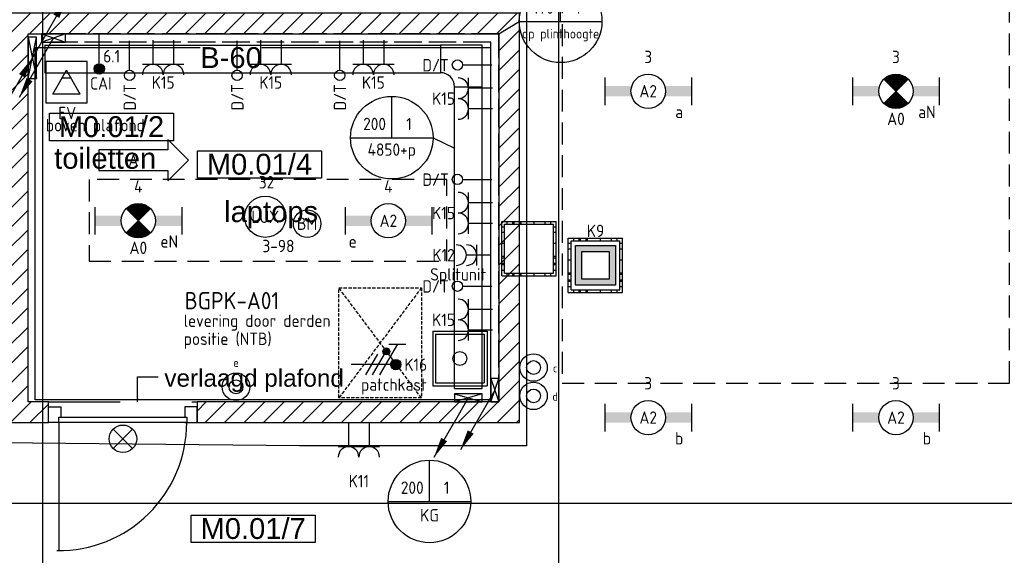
# Model space of a CAD drawing. Header units: millimetres. Extents: x -38031 to 110605, y -22066 to 88711.
# Tile 17 of 150: x 16692 to 23846, y 14671 to 18563. Entities that reach past the tile are written whole.
import ezdxf
from ezdxf.enums import TextEntityAlignment as Align

# ---------------------------------------------------------------- set-up
doc = ezdxf.new("R2010")
doc.units = ezdxf.units.MM
doc.header["$LTSCALE"] = 50
doc.set_wipeout_variables(frame=1)
for name, pattern in [('E_GOOT3', [5, 4, -1]), ('HIDDEN2', [4.7625, 3.175, -1.5875]), ('STYLE_01', [0.41664, 0.20828, -0.20836]), ('STYLE_02', [0.694425, 0.48607, -0.208355]), ('STYLE_06', [1.04164, 0.625, -0.20828, 0.06943, -0.13893])]:
    doc.linetypes.add(name, pattern=pattern)
for name, color, linetype in [('AB$1A---_ATTRIB035', 8, 'Continuous'), ('AL$1A---_ALGEMEEN', 8, 'Continuous'), ('AM$1A---_ARCERING', 8, 'Continuous'), ('AT$1A---_TEKST100', 8, 'Continuous'), ('Bouwkundig', 8, 'Continuous'), ('Data', 4, 'Continuous'), ('EB6511--_ATTRIB', 2, 'Continuous'), ('EL6131--_KG', 3, 'Continuous'), ('EL6131--_LB', 3, 'Continuous'), ('EL6131--_WG', 3, 'Continuous'), ('EL6222--', 3, 'Continuous'), ('EL6311--', 3, 'Continuous'), ('EL6311--_meetgegevens LUX-waarden', 3, 'Continuous'), ('EL6311--nv', 3, 'Continuous'), ('EL6431--', 3, 'Continuous'), ('EL6441--', 3, 'Continuous'), ('EL6511--', 3, 'Continuous'), ('EM6131--', 1, 'Continuous'), ('LICHT_TEXT018', 1, 'Continuous'), ('NTB', 7, 'Continuous'), ('stramien', 1, 'Continuous'), ('versterkte strook', 7, 'Continuous'), ('Vloerdoos', 3, 'Continuous'), ('Vloerdoos (1e)', 51, 'Continuous'), ('Vloerdoos OUD', 51, 'Continuous')]:
    doc.layers.add(name, color=color, linetype=linetype)
doc.styles.add('Arial', font='ARIAL.TTF')
doc.styles.add('BURO-018', font='iso.shx', dxfattribs={"height": 90})
doc.styles.add('BURO-025', font='ISO.shx', dxfattribs={"height": 125})
doc.styles.add('NORATT', font='isocp.shx')
doc.styles.get("Standard").update_dxf_attribs({"font": 'iso.shx'})

# ---------------------------------------------------------------- blocks, each defined once
blk = doc.blocks.new('111410')
at = {"color": 0, "linetype": 'Continuous'}
for radius in [2, 1]:
    blk.add_circle((0, 3), radius, dxfattribs=at)
at = {"color": 0, "linetype": 'Continuous', "style": 'BURO-018'}
for tag, p in [('E_SLET1', (0, 7)), ('E_GROEP', (0, 0)), ('E_GKAST', (0, 0))]:
    blk.add_attdef(tag, text='', height=1.8, dxfattribs=at).set_placement(p, align=Align.MIDDLE)
at = {"color": 0, "linetype": 'Continuous', "style": 'BURO-018', "flags": 1}
for tag in ['E_MATCODE', 'E_SGROEP']:
    blk.add_attdef(tag, text='', height=1.8, dxfattribs=at).set_placement((0, 0), align=Align.MIDDLE)
blk = doc.blocks.new('E00024')
at = {"color": 0, "linetype": 'Continuous'}
for p, q in [((-1.41, 1.59), (1.41, 4.41)), ((-1.41, 4.41), (1.41, 1.59))]:
    blk.add_line(p, q, dxfattribs=at)
blk.add_circle((0, 3), 2, dxfattribs=at)
at = {"color": 0, "linetype": 'Continuous', "style": 'BURO-018'}
blk.add_attdef('E_TEXT1', text='', height=1.8, dxfattribs=at).set_placement((0, 7.5), align=Align.MIDDLE)
at = {"color": 0, "linetype": 'Continuous', "style": 'BURO-018', "flags": 1}
blk.add_attdef('E_MATCODE', (0, 0), '', height=1.8, dxfattribs=at)
blk = doc.blocks.new('DOORVOERDOOS')
at = {"layer": 'Vloerdoos'}
for p, q in [((-55, 395), (-55, 0)), ((-55, 395), (340, 395)), ((-35, 375), (320, 375)), ((-35, 375), (-35, 20)), ((320, 375), (320, 20)), ((340, 395), (340, 0)), ((-55, 0), (340, 0)), ((-35, 20), (320, 20))]:
    blk.add_line(p, q, dxfattribs=at)
blk.add_circle((142.5, 197.5), 50, dxfattribs=at)
blk = doc.blocks.new('VLOERDOOS')
at = {"layer": 'Vloerdoos'}
for p, q in [((0, 395), (395, 395)), ((0, 395), (0, 0)), ((20, 375), (20, 20)), ((20, 375), (375, 375)), ((40, 375), (40, 395)), ((80, 375), (80, 395)), ((90, 375), (90, 395)), ((130, 375), (130, 395)), ((140, 375), (140, 395)), ((235, 375), (235, 395)), ((315, 375), (315, 395)), ((355, 375), (355, 395)), ((375, 375), (375, 20)), ((395, 395), (395, 0)), ((0, 355), (20, 355)), ((0, 315), (20, 315)), ((0, 305), (20, 305)), ((375, 355), (395, 355)), ((375, 315), (395, 315)), ((375, 305), (395, 305)), ((0, 265), (20, 265)), ((0, 255), (20, 255)), ((375, 265), (395, 265)), ((375, 255), (395, 255)), ((0, 160), (20, 160)), ((375, 160), (395, 160)), ((0, 80), (20, 80)), ((375, 80), (395, 80)), ((0, 40), (20, 40)), ((0, 0), (395, 0)), ((20, 20), (375, 20)), ((40, 0), (40, 20)), ((80, 0), (80, 20)), ((90, 0), (90, 20)), ((130, 0), (130, 20)), ((140, 0), (140, 20)), ((235, 0), (235, 20)), ((315, 0), (315, 20)), ((355, 0), (355, 20)), ((375, 40), (395, 40))]:
    blk.add_line(p, q, dxfattribs=at)
blk = doc.blocks.new('E00112')
at = {"color": 0, "linetype": 'Continuous'}
for p, q in [((0, 1), (-1, 1)), ((-1, 1), (-1, 0)), ((-1, 0), (0, 1)), ((-1, 1), (0, 0)), ((0, 0), (0, 1)), ((-1, 0), (0, 0))]:
    blk.add_line(p, q, dxfattribs=at)
blk = doc.blocks.new('E00098')
at = {"color": 0, "linetype": 'Continuous'}
blk.add_line((0, 0), (-5, -8.66), dxfattribs=at)
blk.add_lwpolyline([(-5, -8.66, 0, 1, 0), (-3.5, -6.06, 1, 1, 0)], format="xyseb", dxfattribs=at)
blk = doc.blocks.new('E00107')
at = {"color": 0, "linetype": 'Continuous'}
blk.add_line((-5, -8.66), (5, 8.66), dxfattribs=at)
for points in [[(5, 8.66, 0, 1, 0), (3.5, 6.06, 1, 1, 0)], [(0, 0, 0, 1, 0), (-1.5, -2.6, 1, 1, 0)]]:
    blk.add_lwpolyline(points, format="xyseb", dxfattribs=at)
blk = doc.blocks.new('E00126')
at = {"color": 0, "linetype": 'Continuous'}
for p, q in [((-3, 4.5), (3, 4.5)), ((-1.5, 1), (-1.5, 4.5)), ((1.5, 1), (1.5, 4.5))]:
    blk.add_line(p, q, dxfattribs=at)
for centre in [(-1.5, 6), (1.5, 6)]:
    blk.add_arc(centre, 1.5, 180, 0, dxfattribs=at)
at = {"color": 0, "linetype": 'Continuous', "style": 'BURO-018'}
for tag, p in [('E_GKAST', (0, 11.5)), ('E_GROEP', (0, 8.5)), ('E_SGROEP', (4.5, 8.5))]:
    blk.add_attdef(tag, text='', height=1.8, dxfattribs=at).set_placement(p, align=Align.MIDDLE)
at = {"color": 0, "linetype": 'Continuous', "style": 'BURO-018', "flags": 1}
for tag, p in [('E_VERMCODE', (13, 8.5)), ('E_MATCODE', (0, 0))]:
    blk.add_attdef(tag, text='', height=1.8, dxfattribs=at).set_placement(p, align=Align.MIDDLE)
blk = doc.blocks.new('1115B6630')
at = {"color": 0}
for p, q in [((-6.3, 2), (-6.3, -2)), ((6.3, 2), (6.3, -2))]:
    blk.add_line(p, q, dxfattribs=at)
at = {"color": 0, "linetype": 'Continuous'}
blk.add_circle((0, 0), 2.5, dxfattribs=at)
at = {"color": 0}
for points in [[(-2.5, 0.75), (-6.3, 0.75), (-2.5, -0.75), (-6.3, -0.75)], [(2.5, 0.75), (6.3, 0.75), (2.5, -0.75), (6.3, -0.75)]]:
    blk.add_solid(points, dxfattribs=at)
at = {"color": 0, "linetype": 'Continuous', "style": 'BURO-018'}
for tag, p in [('E_GKAST', (0, 8)), ('E_GROEP', (0, 5)), ('E_SGROEP', (4.5, 5)), ('E_ARMCODE', (0, 0)), ('E_SLET', (4.5, -3))]:
    blk.add_attdef(tag, text='', height=1.8, dxfattribs=at).set_placement(p, align=Align.MIDDLE)
blk = doc.blocks.new('E00018')
at = {"color": 0, "linetype": 'Continuous'}
for p, q in [((-1.77, -1.77), (1.77, 1.77)), ((1.77, -1.77), (-1.77, 1.77))]:
    blk.add_line(p, q, dxfattribs=at)
at = {"color": 0, "linetype": 'Continuous', "const_width": 2.5}
for points in [[(-0.88, 0.88, -0.198912), (0, 1.25, -0.198912), (0.88, 0.88, -1)], [(-0.88, -0.88, 0.198912), (0, -1.25, 0.198912), (0.88, -0.88, 1)]]:
    blk.add_lwpolyline(points, format="xyb", dxfattribs=at)
blk = doc.blocks.new('1115B6630-NO1')
at = {"color": 0}
for p, q in [((-6.3, 2), (-6.3, -2)), ((6.3, 2), (6.3, -2))]:
    blk.add_line(p, q, dxfattribs=at)
at = {"color": 0, "linetype": 'Continuous'}
blk.add_circle((0, 0), 2.5, dxfattribs=at)
at = {"color": 0}
for points in [[(-2.5, 0.75), (-6.3, 0.75), (-2.5, -0.75), (-6.3, -0.75)], [(2.5, 0.75), (6.3, 0.75), (2.5, -0.75), (6.3, -0.75)]]:
    blk.add_solid(points, dxfattribs=at)
at = {"color": 0, "zscale": 50}
blk.add_blockref('E00018', (0, 0), dxfattribs=at)
at = {"color": 0, "linetype": 'Continuous', "style": 'BURO-018'}
for tag, p in [('E_GKAST', (0, 8)), ('E_GROEP', (0, 5)), ('E_SGROEP', (4.5, 5)), ('E_ARMCODE', (0, 0)), ('E_SLET', (4.5, -3))]:
    blk.add_attdef(tag, text='', height=1.8, dxfattribs=at).set_placement(p, align=Align.MIDDLE)
blk = doc.blocks.new('E00103')
at = {"color": 0, "linetype": 'Continuous'}
for p, q in [((0, 6), (0, 12)), ((-6, 6), (6, 6))]:
    blk.add_line(p, q, dxfattribs=at)
blk.add_circle((0, 6), 6, dxfattribs=at)
at = {"color": 0, "linetype": 'Continuous', "style": 'BURO-018'}
for tag, p in [('E_TEXT1', (-2.5, 8)), ('E_TEXT3', (2.5, 8)), ('E_TEXT6', (0, 4))]:
    blk.add_attdef(tag, text='', height=1.8, dxfattribs=at).set_placement(p, align=Align.MIDDLE)
blk = doc.blocks.new('E00139')
at = {"color": 0, "linetype": 'Continuous'}
blk.add_line((0, 5.25), (0, 1), dxfattribs=at)
blk.add_circle((0, 6), 0.75, dxfattribs=at)
at = {"color": 7, "style": 'BURO-018'}
for tag, p in [('E_COMMENT1', (0, 12)), ('E_DCOM1', (0, 9))]:
    blk.add_attdef(tag, text='', height=1.8, dxfattribs=at).set_placement(p, align=Align.MIDDLE)
at = {"color": 0, "style": 'BURO-018'}
blk.add_attdef('E_TEXT1', text='', height=1.8, dxfattribs=at).set_placement((2.5, 6), align=Align.MIDDLE)
at = {"color": 0, "linetype": 'Continuous', "style": 'BURO-018', "flags": 1}
blk.add_attdef('E_MATCODE', text='', height=1.8, dxfattribs=at).set_placement((0, 0), align=Align.MIDDLE)
blk = doc.blocks.new('110802A')
at = {"color": 0, "linetype": 'Continuous'}
blk.add_line((0, 5.25), (0, 1), dxfattribs=at)
at = {"color": 0, "linetype": 'Continuous', "const_width": 0.75}
blk.add_lwpolyline([(-0.375, 6, 1), (0.375, 6, 1)], format="xyb", close=True, dxfattribs=at)
at = {"color": 0, "linetype": 'Continuous'}
blk.add_circle((0, 6), 0.75, dxfattribs=at)
at = {"color": 0, "linetype": 'Continuous', "style": 'BURO-018'}
for tag, p in [('E_TEXT2', (0, 9)), ('E_TEXT1', (3.5, 6))]:
    blk.add_attdef(tag, text='', height=1.8, dxfattribs=at).set_placement(p, align=Align.MIDDLE)
at = {"color": 0, "linetype": 'Continuous', "style": 'BURO-018', "flags": 1}
blk.add_attdef('E_MATCODE', text='', height=1.8, dxfattribs=at).set_placement((0, 0), align=Align.MIDDLE)
blk = doc.blocks.new('E00123')
at = {"color": 0, "linetype": 'Continuous'}
blk.add_circle((0, 0), 2, dxfattribs=at)
at = {"color": 0, "linetype": 'Continuous', "style": 'BURO-018'}
for tag, p in [('E_TEXT1', (0, 4.5)), ('E_TEXT2', (0, 0))]:
    blk.add_attdef(tag, text='', height=1.8, dxfattribs=at).set_placement(p, align=Align.MIDDLE)
at = {"color": 0, "linetype": 'Continuous', "style": 'BURO-018', "flags": 1}
blk.add_attdef('E_MATCODE', (0, 0), '', height=1.8, dxfattribs=at)
blk = doc.blocks.new('E00414')
at = {"color": 0, "linetype": 'Continuous'}
for p, q in [((-2.9, -2.9), (-2.9, 2.9)), ((-2.9, 2.9), (2.9, 2.9)), ((2.9, 2.9), (2.9, -2.9)), ((-2, 2), (2, 2)), ((-2, -2), (-2, 2)), ((2, 2), (2, -2)), ((2, -2), (-2, -2)), ((2.9, -2.9), (-2.9, -2.9))]:
    blk.add_line(p, q, dxfattribs=at)
at = {"color": 0}
for points in [[(-2.9, 2.9), (2.9, 2.9), (-2, 2), (2, 2)], [(-2, -2), (-2.9, -2.9), (-2, 2), (-2.9, 2.9)], [(2, 2), (2.9, 2.9), (2, -2), (2.9, -2.9)], [(2, -2), (2.9, -2.9), (-2, -2), (-2.9, -2.9)]]:
    blk.add_solid(points, dxfattribs=at)
at = {"color": 0, "linetype": 'Continuous', "style": 'BURO-018'}
for tag, p in [('E_GKAST', (0, 8)), ('E_GROEP', (0, 5)), ('E_SGROEP', (4.5, 5))]:
    blk.add_attdef(tag, text='', height=1.8, dxfattribs=at).set_placement(p, align=Align.MIDDLE)
at = {"color": 0, "linetype": 'Continuous', "style": 'BURO-018', "flags": 1}
for tag, p in [('E_VERMCODE', (13, 5)), ('E_MATCODE', (0, 0))]:
    blk.add_attdef(tag, text='', height=1.8, dxfattribs=at).set_placement(p, align=Align.MIDDLE)
blk = doc.blocks.new('E00078')
at = {"color": 0, "linetype": 'Continuous'}
for p, q in [((-3, 6.48), (-3, 8.98)), ((-3, 7.73), (1.5, 5.13)), ((0, 7.5), (0, 1)), ((1.5, 4.13), (-1.5, 5.87)), ((1.5, 3.13), (-1.5, 4.87))]:
    blk.add_line(p, q, dxfattribs=at)
at = {"color": 0, "const_width": 0.75}
blk.add_lwpolyline([(-0.38, 7.5, 1), (0.38, 7.5, 1)], format="xyb", close=True, dxfattribs=at)
at = {"color": 0, "linetype": 'Continuous', "const_width": 0.5}
blk.add_lwpolyline([(-2.18, 6.12, 1), (-1.68, 6.12, 1)], format="xyb", close=True, dxfattribs=at)
at = {"color": 0, "linetype": 'Continuous'}
for centre, radius in [((0, 7.5), 0.75), ((-1.93, 6.12), 0.5)]:
    blk.add_circle(centre, radius, dxfattribs=at)
at = {"color": 0, "linetype": 'Continuous', "style": 'BURO-018'}
for tag, p in [('E_GKAST', (0, 14)), ('E_GROEP', (0, 11)), ('E_SGROEP', (4.5, 11))]:
    blk.add_attdef(tag, text='', height=1.8, dxfattribs=at).set_placement(p, align=Align.MIDDLE)
at = {"color": 0, "linetype": 'Continuous', "style": 'BURO-018', "flags": 1}
for tag, p in [('E_VERMCODE', (13, 11)), ('E_MATCODE', (0, 0))]:
    blk.add_attdef(tag, text='', height=1.8, dxfattribs=at).set_placement(p, align=Align.MIDDLE)
blk = doc.blocks.new('E-GK-GTC-C83C')
at = {"color": 0, "linetype": 'Continuous'}
for p, q in [((-0.5, 100), (0.5, 100)), ((-0.5, -100), (0.5, -100))]:
    blk.add_line(p, q, dxfattribs=at)
blk = doc.blocks.new('E-GK-BS-1-C8676767')
at = {"color": 0, "linetype": 'Continuous'}
for p, q in [((100, 203), (-100, 203)), ((100, -100), (100, 203)), ((-203, 100), (-203, -100)), ((-203, -100), (100, -100))]:
    blk.add_line(p, q, dxfattribs=at)
blk.add_arc((-203, 203), 103, 270, 0, dxfattribs=at)
blk = doc.blocks.new('E-GK-END-C8')
at = {"color": 0, "linetype": 'Continuous'}
blk.add_line((0, 100), (0, -100), dxfattribs=at)
blk = doc.blocks.new('tekst 12 pts')
at = {"layer": 'AL$1A---_ALGEMEEN', "color": 0, "style": 'Arial'}
blk.add_attdef('naam_ruimte', text='', height=151.5, dxfattribs=at).set_placement((0, -41.1), align=Align.TOP_CENTER)
at = {"layer": 'AL$1A---_ALGEMEEN', "color": 0, "flags": 1}
for tag, p in [('oppervlakte', (-264.6, -1003)), ('stramiennummer', (-264.6, -1275.7))]:
    blk.add_attdef(tag, p, '', height=151.5, dxfattribs=at)
blk = doc.blocks.new('ruimtenummer')
at = {"layer": 'AL$1A---_ALGEMEEN', "color": 0, "flags": 1}
for tag, p in [('peil', (-450, -397.1)), ('onderdeel', (-450, -669.8))]:
    blk.add_attdef(tag, p, '', height=151.5, dxfattribs=at)
at = {"color": 0}
blk.add_wipeout([(-450, 100), (450, 100), (450, -100), (-450, -100)], dxfattribs=at).dxf.layer = 'AL$1A---_ALGEMEEN'
at = {"layer": 'AL$1A---_ALGEMEEN', "color": 0}
blk.add_lwpolyline([(-450, 100), (450, 100), (450, -100), (-450, -100)], close=True, dxfattribs=at)
at = {"layer": 'AL$1A---_ALGEMEEN', "color": 0, "style": 'Arial'}
blk.add_attdef('ruimtenummer', text='', height=151.5, dxfattribs=at).set_placement((0, 78), align=Align.TOP_CENTER)
blk = doc.blocks.new('32x_hout-mk 874-p')
at = {"color": 0}
for points in [[(0, -90), (0, 0), (-114, 0), (-114, -90)], [(-114, -990), (0, -990), (0, -1080), (-114, -1080)]]:
    blk.add_wipeout(points, dxfattribs=at).dxf.layer = 'AL$1A---_ALGEMEEN'
at = {"layer": 'AL$1A---_ALGEMEEN', "color": 0}
for points in [[(0, -90), (0, 0), (-114, 0), (-114, -90)], [(-114, -990), (0, -990), (0, -1080), (-114, -1080)]]:
    blk.add_lwpolyline(points, close=True, dxfattribs=at)
at = {"color": 0}
blk.add_wipeout([(-40, -75), (0, -75), (0, -1005), (-40, -1005)], dxfattribs=at).dxf.layer = 'AL$1A---_ALGEMEEN'
at = {"layer": 'AL$1A---_ALGEMEEN', "color": 0}
blk.add_line((0, -1005), (930, -1005), dxfattribs=at)
blk.add_lwpolyline([(-40, -75), (0, -75), (0, -1005), (-40, -1005)], close=True, dxfattribs=at)
blk.add_arc((0, -1005), 930, 359.20069, 90, dxfattribs=at)
blk = doc.blocks.new('txt 1_100 verlaagd plafond')
at = {"layer": 'AL$1A---_ALGEMEEN', "color": 0}
for p, q in [((-1830, 0), (-1830, 182.6)), ((-1830, 182.6), (-1680, 182.6))]:
    blk.add_line(p, q, dxfattribs=at)
blk.add_solid([(-1830, 0), (-1836.7, 25), (-1823.3, 25)], dxfattribs=at)
at = {"layer": 'AT$1A---_TEKST100', "insert": (-983.5, 235.8), "char_height": 126.27, "attachment_point": 2, "line_spacing_factor": 0.967741, "style": 'Arial'}
blk.add_mtext('{\\C256;\\lverlaagd plafond}', dxfattribs=at)
blk = doc.blocks.new('txt-brandw.60')
at = {"color": 0}
blk.add_wipeout([(-223.3, -118.5), (223.3, -118.5), (223.3, 124.9), (-223.3, 124.9)], dxfattribs=at).dxf.layer = 'AL$1A---_ALGEMEEN'
at = {"layer": 'AT$1A---_TEKST100', "insert": (0, -112.2), "char_height": 151.525, "attachment_point": 8, "line_spacing_factor": 0.967741, "style": 'Arial'}
blk.add_mtext('{\\C256;\\lB-60}', dxfattribs=at)
blk = doc.blocks.new('200254 W 210e 19-03-2008')
at = {"layer": 'AL$1A---_ALGEMEEN'}
blk.add_lwpolyline([(19354.03, 3076.89), (19468.24, 3076.89), (19468.24, 3088.89), (19582.45, 3088.89), (19582.45, 3100.89), (19582.45, 3465.23), (19427.55, 3465.23), (19427.55, 3388.87), (19442.23, 3388.87), (19442.23, 3325.25), (19427.55, 3325.25), (19409.25, 3325.25), (19302.45, 3326.35), (19302.45, 3298.45), (19354.03, 3298.45)], close=True, dxfattribs=at)
at = {"layer": 'stramien', "linetype": 'STYLE_06', "ltscale": 50}
blk.add_line((19446.95, 2737.41), (19446.95, 3963.01), dxfattribs=at)
blk.add_wipeout([(19366.83, 3388.15), (19366.83, 3385.15), (19366.83, 3331.65), (19366.83, 3328.65), (19372.77, 3328.65), (19372.77, 3331.65), (19369.83, 3331.65), (19369.83, 3385.15), (19438.23, 3385.15), (19438.23, 3331.65), (19394.37, 3331.65), (19394.37, 3328.65), (19441.23, 3328.65), (19441.23, 3388.15)]).dxf.layer = 'AL$1A---_ALGEMEEN'
at = {"layer": 'AM$1A---_ARCERING', "linetype": 'Continuous', "lineweight": 5}
h = blk.add_hatch(dxfattribs=at)
h.set_pattern_fill('KALKZANDSTEEN', color=256, style=0, pattern_type=2)
h.set_pattern_definition([(45, (0, 0), (1.41421356, -1.41421356), [])])
h.paths.add_polyline_path([(19366.83, 3388.15), (19366.83, 3385.15), (19366.83, 3331.65), (19366.83, 3328.65), (19372.77, 3328.65), (19372.77, 3331.65), (19369.83, 3331.65), (19369.83, 3385.15), (19438.23, 3385.15), (19438.23, 3331.65), (19394.37, 3331.65), (19394.37, 3328.65), (19441.23, 3328.65), (19441.23, 3388.15)])
at = {"layer": 'AL$1A---_ALGEMEEN', "linetype": 'STYLE_01'}
blk.add_line((19372.77, 3331.65), (19394.37, 3331.65), dxfattribs=at)
at = {"layer": 'AL$1A---_ALGEMEEN'}
blk.add_lwpolyline([(19366.83, 3388.15), (19366.83, 3385.15), (19366.83, 3331.65), (19366.83, 3328.65), (19372.77, 3328.65), (19372.77, 3331.65), (19369.83, 3331.65), (19369.83, 3385.15), (19438.23, 3385.15), (19438.23, 3331.65), (19394.37, 3331.65), (19394.37, 3328.65), (19441.23, 3328.65), (19441.23, 3388.15)], close=True, dxfattribs=at)
at = {"layer": 'stramien', "linetype": 'STYLE_06', "ltscale": 50}
blk.add_line((19371.95, 2703.35), (19371.95, 4240.03), dxfattribs=at)
at = {"layer": 'AL$1A---_ALGEMEEN'}
ref = blk.add_blockref('tekst 12 pts', (19381.02, 3369.39), dxfattribs=dict(at, xscale=0.02, yscale=0.02, zscale=0.02))
ref.add_attrib('naam_ruimte', 'toiletten', dxfattribs={"layer": 'AB$1A---_ATTRIB035', "height": 3.03, "style": 'Arial'}).set_placement((19381.02, 3368.57), align=Align.TOP_CENTER)
ref = blk.add_blockref('tekst 12 pts', (19405.13, 3361.64), dxfattribs=dict(at, xscale=-0.02, yscale=0.02, zscale=0.02))
ref.add_attrib('naam_ruimte', 'laptops', dxfattribs={"layer": 'AB$1A---_ATTRIB035', "height": 3.03, "style": 'Arial'}).set_placement((19405.13, 3360.82), align=Align.TOP_CENTER)
at = {"layer": 'AL$1A---_ALGEMEEN', "xscale": 0.02, "yscale": 0.02, "zscale": 0.02}
blk.add_blockref('txt 1_100 verlaagd plafond', (19422.33, 3331.67), dxfattribs=at)
at = {"layer": 'AL$1A---_ALGEMEEN'}
ref = blk.add_blockref('ruimtenummer', (19403.43, 3366.15), dxfattribs=dict(at, xscale=0.02, yscale=0.02, zscale=0.02))
ref.add_attrib('ruimtenummer', 'M0.01/4', dxfattribs={"layer": 'AB$1A---_ATTRIB035', "height": 3.03, "style": 'Arial'}).set_placement((19403.43, 3367.71), align=Align.TOP_CENTER)
at = {"layer": 'AL$1A---_ALGEMEEN', "xscale": 0.02, "yscale": 0.02, "zscale": 0.02, "rotation": 270}
blk.add_blockref('32x_hout-mk 874-p', (19394.37, 3328.65), dxfattribs=at)
at = {"layer": 'AL$1A---_ALGEMEEN'}
blk.add_lwpolyline([(19370.83, 3383.17), (19437.01, 3383.17), (19437.01, 3331.97), (19370.83, 3331.97)], close=True, dxfattribs=at)
ref = blk.add_blockref('ruimtenummer', (19402.52, 3313.21), dxfattribs=dict(at, xscale=0.02, yscale=0.02, zscale=0.02))
ref.add_attrib('ruimtenummer', 'M0.01/7', dxfattribs={"layer": 'AB$1A---_ATTRIB035', "height": 3.03, "style": 'Arial'}).set_placement((19402.52, 3314.77), align=Align.TOP_CENTER)
at = {"layer": 'AL$1A---_ALGEMEEN', "xscale": 0.02, "yscale": 0.02, "zscale": 0.02}
blk.add_blockref('txt-brandw.60', (19399.3, 3382.38), dxfattribs=at)
at = {"layer": 'AL$1A---_ALGEMEEN'}
ref = blk.add_blockref('ruimtenummer', (19381.93, 3371.61), dxfattribs=dict(at, xscale=0.02, yscale=0.02, zscale=0.02))
ref.add_attrib('ruimtenummer', 'M0.01/2', dxfattribs={"layer": 'AB$1A---_ATTRIB035', "height": 3.03, "style": 'Arial'}).set_placement((19381.93, 3373.17), align=Align.TOP_CENTER)
blk = doc.blocks.new('VLOERDOOS (1e)')
at = {"layer": 'Vloerdoos OUD'}
for p, q in [((0, 395), (395, 395)), ((0, 395), (0, 0)), ((20, 375), (20, 20)), ((20, 375), (375, 375)), ((40, 375), (40, 395)), ((80, 375), (80, 395)), ((90, 375), (90, 395)), ((130, 375), (130, 395)), ((140, 375), (140, 395)), ((235, 375), (235, 395)), ((315, 375), (315, 395)), ((355, 375), (355, 395)), ((375, 375), (375, 20)), ((395, 395), (395, 0)), ((0, 355), (20, 355)), ((0, 315), (20, 315)), ((0, 305), (20, 305)), ((375, 355), (395, 355)), ((375, 315), (395, 315)), ((375, 305), (395, 305)), ((0, 265), (20, 265)), ((0, 255), (20, 255)), ((375, 265), (395, 265)), ((375, 255), (395, 255)), ((0, 160), (20, 160)), ((375, 160), (395, 160)), ((0, 80), (20, 80)), ((375, 80), (395, 80)), ((0, 40), (20, 40)), ((0, 0), (395, 0)), ((20, 20), (375, 20)), ((40, 0), (40, 20)), ((80, 0), (80, 20)), ((90, 0), (90, 20)), ((130, 0), (130, 20)), ((140, 0), (140, 20)), ((235, 0), (235, 20)), ((315, 0), (315, 20)), ((355, 0), (355, 20)), ((375, 40), (395, 40))]:
    blk.add_line(p, q, dxfattribs=at)
blk = doc.blocks.new('E00488')
at = {"color": 0}
for p, q in [((3.04, 7), (-2.96, 7)), ((-2.96, 7), (-2.96, 1)), ((-1.7, 2), (-1.7, 6)), ((-1.7, 6), (1.77, 4)), ((3.04, 1), (3.04, 7)), ((0.61, 3.33), (0.61, 4.67)), ((-1.7, 2), (1.77, 4)), ((-2.96, 1), (3.04, 1))]:
    blk.add_line(p, q, dxfattribs=at)
at = {"color": 0, "linetype": 'Continuous', "style": 'BURO-018', "flags": 1}
blk.add_attdef('E_MATCODE', text='', height=1.8, dxfattribs=at).set_placement((0, 0), align=Align.MIDDLE)
blk = doc.blocks.new('WZMARK')
at = {"color": 0, "linetype": 'Continuous'}
for p, q in [((0, 0), (3, 3)), ((3, 1.5), (3, 3)), ((13, 1.5), (3, 1.5)), ((13, -1.5), (13, 1.5)), ((0, 0), (3, -3)), ((3, -1.5), (13, -1.5)), ((3, -3), (3, -1.5))]:
    blk.add_line(p, q, dxfattribs=at)
at = {"color": 0, "linetype": 'Continuous', "style": 'BURO-018'}
blk.add_attdef('WZCODE', text='', height=1.8, dxfattribs=at).set_placement((8, 0), align=Align.MIDDLE)
blk = doc.blocks.new('080101-lux')
at = {"color": 0, "linetype": 'Continuous'}
blk.add_circle((0, 0), 3, dxfattribs=at)
at = {"color": 0, "linetype": 'Continuous', "style": 'BURO-018', "flags": 1}
for tag, p in [('E_ID', (0, 0)), ('E_NUMMER', (0, -5))]:
    blk.add_attdef(tag, p, '', height=1.8, dxfattribs=at)
at = {"color": 0, "linetype": 'Continuous', "style": 'BURO-018'}
blk.add_attdef('E_TEXT', text='', height=1.8, dxfattribs=at).set_placement((0, 0), align=Align.MIDDLE)
blk.add_attdef('E_KODE', text='', height=1.8, dxfattribs=at).set_placement((5, 0), align=Align.MIDDLE_LEFT)
blk = doc.blocks.new('111304J')
at = {"color": 0, "linetype": 'Continuous'}
for p, q in [((0, 1), (0, 4.5)), ((-1.5, 3), (1.5, 3))]:
    blk.add_line(p, q, dxfattribs=at)
for centre in [(0, 6), (0, 4.5)]:
    blk.add_arc(centre, 1.5, 180, 0, dxfattribs=at)
at = {"color": 0, "linetype": 'Continuous', "style": 'BURO-018'}
for tag, p in [('E_GKAST', (0, 11.5)), ('E_GROEP', (0, 8.5)), ('E_SGROEP', (4.5, 8.5)), ('E_SLET1', (3.5, 5.5))]:
    blk.add_attdef(tag, text='', height=1.8, dxfattribs=at).set_placement(p, align=Align.MIDDLE)
at = {"color": 0, "linetype": 'Continuous', "style": 'BURO-018', "flags": 1}
blk.add_attdef('E_MATCODE', text='', height=1.8, dxfattribs=at).set_placement((0, 0), align=Align.MIDDLE)

msp = doc.modelspace()

# ---------------------------------------------------------------- block references
at = {"layer": 'Bouwkundig', "xscale": 50, "yscale": 50, "zscale": 50}
msp.add_blockref('200254 W 210e 19-03-2008', (-951737.5, -150797.3), dxfattribs=at)

# ---------------------------------------------------------------- next in the draw order: linework, layer by layer
at = {"layer": 'Data', "linetype": 'STYLE_02'}
for p, q in [((19010.9, 15814.6), (19010.9, 16614.6)), ((19010.9, 16614.6), (19610.9, 16614.6)), ((19610.9, 16614.6), (19010.9, 15814.6)), ((19610.9, 15814.6), (19010.9, 16614.6)), ((19610.9, 16614.6), (19610.9, 15814.6)), ((19610.9, 15814.6), (19010.9, 15814.6))]:
    msp.add_line(p, q, dxfattribs=at)
at = {"layer": 'EL6131--_WG', "linetype": 'E_GOOT3'}
for p, q in [((20174, 18460), (16854, 18460)), ((16854, 18400), (16854, 18460)), ((20174, 15785), (20174, 18460)), ((20114, 18400), (16854, 18400)), ((20114, 15785), (20114, 18400)), ((20114, 15785), (20174, 15785))]:
    msp.add_line(p, q, dxfattribs=at)
at = {"layer": 'EM6131--'}
for p, q in [((20174, 18460), (20322.2, 18550.5)), ((19695.5, 17705.1), (19852, 17629.5))]:
    msp.add_line(p, q, dxfattribs=at)
at = {"layer": 'LICHT_TEXT018', "linetype": 'HIDDEN2'}
for points in [[(20633.4, 15922.8), (23883.4, 15922.8), (23883.4, 19005.9), (20633.4, 19005.9)], [(17196.6, 16807.2), (19795.8, 16807.2), (19795.8, 17401.5), (17196.6, 17401.5)]]:
    msp.add_lwpolyline(points, close=True, dxfattribs=at)
at = {"layer": 'versterkte strook'}
msp.add_line((9526.6, 15050), (104346.1, 15050), dxfattribs=at)

# ---------------------------------------------------------------- next in the draw order: block references
at = {"layer": 'EL6131--_KG', "xscale": 2874.608348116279}
msp.add_blockref('E-GK-GTC-C83C', (18311.7, 18277.6), dxfattribs=at)
at = {"layer": 'EL6131--_KG'}
msp.add_blockref('E-GK-END-C8', (16874.3, 18277.6), dxfattribs=at)
for name, p, rotation in [('E-GK-BS-1-C8676767', (19952, 18277.6), 90), ('E-GK-END-C8', (19952, 15881.8), 89.9999999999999)]:
    msp.add_blockref(name, p, dxfattribs=dict(at, rotation=rotation))
at = {"layer": 'EL6131--_KG', "xscale": 2192.770161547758, "rotation": 89.99999999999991}
msp.add_blockref('E-GK-GTC-C83C', (19952, 16978.2), dxfattribs=at)
at = {"layer": 'EL6131--_KG', "xscale": 60, "yscale": 200, "zscale": 60, "rotation": 270}
msp.add_blockref('E00112', (19851.1, 15785), dxfattribs=at)
at = {"layer": 'EL6131--_LB', "xscale": 60, "yscale": 300, "zscale": 60}
msp.add_blockref('E00112', (16814, 18135), dxfattribs=at)
at = {"layer": 'EL6131--_WG', "xscale": 60, "yscale": 170, "zscale": 60, "rotation": 270}
msp.add_blockref('E00112', (16854, 18400), dxfattribs=at)
at = {"layer": 'EL6131--_WG', "xscale": 60, "yscale": 170, "zscale": 60}
msp.add_blockref('E00112', (20174, 15785), dxfattribs=at)
at = {"layer": 'EL6222--'}
ref = msp.add_blockref('E00126', (17734.5, 18462.8), dxfattribs=dict(at, xscale=50, yscale=50, zscale=50, rotation=180))
ref.add_attrib('E_GROEP', 'K15', dxfattribs={"layer": '0', "color": 1, "linetype": 'Continuous', "height": 90, "style": 'BURO-018'}).set_placement((17734.5, 18106.2), align=Align.MIDDLE)
ref = msp.add_blockref('E00126', (18516.3, 18462.8), dxfattribs=dict(at, xscale=50, yscale=50, zscale=50, rotation=180))
ref.add_attrib('E_GROEP', 'K15', dxfattribs={"layer": '0', "color": 1, "linetype": 'Continuous', "height": 90, "style": 'BURO-018'}).set_placement((18516.3, 18106.2), align=Align.MIDDLE)
ref = msp.add_blockref('E00126', (19261.7, 18462.8), dxfattribs=dict(at, xscale=50, yscale=50, zscale=50, rotation=180))
ref.add_attrib('E_GROEP', 'K15', dxfattribs={"layer": '0', "color": 1, "linetype": 'Continuous', "height": 90, "style": 'BURO-018'}).set_placement((19261.7, 18106.2), align=Align.MIDDLE)
ref = msp.add_blockref('E00126', (20177.4, 17989.1), dxfattribs=dict(at, xscale=50, yscale=50, zscale=50, rotation=90))
ref.add_attrib('E_GROEP', 'K15', dxfattribs={"layer": '0', "color": 1, "linetype": 'Continuous', "height": 90, "style": 'BURO-018'}).set_placement((19771.7, 17989.1), align=Align.MIDDLE)
ref = msp.add_blockref('E00126', (20177.4, 17157.7), dxfattribs=dict(at, xscale=50, yscale=50, zscale=50, rotation=90))
ref.add_attrib('E_GROEP', 'K15', dxfattribs={"layer": '0', "color": 1, "linetype": 'Continuous', "height": 90, "style": 'BURO-018'}).set_placement((19771.7, 17157.7), align=Align.MIDDLE)
ref = msp.add_blockref('E00414', (20875.7, 16778), dxfattribs=dict(at, xscale=50, yscale=50, zscale=50))
ref.add_attrib('E_GROEP', 'K9', dxfattribs={"layer": '0', "color": 1, "linetype": 'Continuous', "height": 90, "style": 'BURO-018'}).set_placement((20875.7, 17028), align=Align.MIDDLE)
ref = msp.add_blockref('E00126', (20177.4, 16382), dxfattribs=dict(at, xscale=50, yscale=50, zscale=50, rotation=90))
ref.add_attrib('E_GROEP', 'K15', dxfattribs={"layer": '0', "color": 1, "linetype": 'Continuous', "height": 90, "style": 'BURO-018'}).set_placement((19771.7, 16382), align=Align.MIDDLE)
ref = msp.add_blockref('E00078', (19049.8, 16056.2), dxfattribs=dict(at, xscale=50, yscale=50, zscale=50, rotation=270))
ref.add_attrib('E_GROEP', 'K16', dxfattribs={"layer": '0', "color": 1, "linetype": 'Continuous', "height": 90, "style": 'BURO-018'}).set_placement((19569.5, 16056.2), align=Align.MIDDLE)
ref.add_attrib('E_VERMCODE', 'patchkast', dxfattribs={"layer": '0', "color": 1, "linetype": 'Continuous', "height": 90, "style": 'BURO-018'}).set_placement((19410.4, 15897.6), align=Align.MIDDLE)
ref = msp.add_blockref('E00126', (19156.2, 15685), dxfattribs=dict(at, xscale=50, yscale=50, zscale=50, rotation=180))
ref.add_attrib('E_GROEP', 'K11', dxfattribs={"layer": '0', "color": 1, "linetype": 'Continuous', "height": 90, "style": 'BURO-018'}).set_placement((19156.2, 15210), align=Align.MIDDLE)
at = {"layer": 'EL6311--'}
ref = msp.add_blockref('1115B6630', (21258.4, 18042.6), dxfattribs=dict(at, xscale=50, yscale=50, zscale=50))
ref.add_attrib('E_ARMCODE', 'A2', dxfattribs={"layer": '0', "color": 1, "linetype": 'Continuous', "height": 90, "style": 'BURO-018'}).set_placement((21258.4, 18042.6), align=Align.MIDDLE)
ref.add_attrib('E_SLET', 'a', dxfattribs={"layer": '0', "color": 1, "linetype": 'Continuous', "height": 90, "style": 'BURO-018'}).set_placement((21483.4, 17892.6), align=Align.MIDDLE)
ref.add_attrib('E_GROEP', '3', dxfattribs={"layer": '0', "color": 1, "linetype": 'Continuous', "height": 90, "style": 'BURO-018'}).set_placement((21258.4, 18292.6), align=Align.MIDDLE)
ref = msp.add_blockref('1115B6630', (19370.8, 17101.5), dxfattribs=dict(at, xscale=50, yscale=50, zscale=50))
ref.add_attrib('E_ARMCODE', 'A2', dxfattribs={"layer": '0', "color": 1, "linetype": 'Continuous', "height": 90, "style": 'BURO-018'}).set_placement((19370.8, 17101.5), align=Align.MIDDLE)
ref.add_attrib('E_SLET', 'e', dxfattribs={"layer": '0', "color": 1, "linetype": 'Continuous', "height": 90, "style": 'BURO-018'}).set_placement((19111.7, 16951.5), align=Align.MIDDLE)
ref.add_attrib('E_GROEP', '4', dxfattribs={"layer": '0', "color": 1, "linetype": 'Continuous', "height": 90, "style": 'BURO-018'}).set_placement((19370.8, 17351.5), align=Align.MIDDLE)
ref = msp.add_blockref('111304J', (20163, 16852), dxfattribs=dict(at, xscale=50, yscale=50, zscale=50, rotation=89.99989577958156))
ref.add_attrib('E_GROEP', 'K12', dxfattribs={"layer": '0', "color": 1, "linetype": 'Continuous', "height": 90, "style": 'BURO-018'}).set_placement((19771.6, 16852), align=Align.MIDDLE)
ref.add_attrib('E_MATCODE', 'Splitunit', dxfattribs={"layer": '0', "color": 1, "linetype": 'Continuous', "height": 90, "style": 'BURO-018'}).set_placement((19877.7, 16698.7), align=Align.MIDDLE)
ref = msp.add_blockref('111410', (20425.4, 15885.2), dxfattribs=dict(at, xscale=50, yscale=50, zscale=50))
ref.add_attrib('E_SLET1', 'c', dxfattribs={"layer": '0', "color": 1, "linetype": 'Continuous', "height": 60, "style": 'BURO-018'}).set_placement((20582.3, 16030.4), align=Align.MIDDLE)
ref = msp.add_blockref('111410', (18263.8, 15745.2), dxfattribs=dict(at, xscale=50, yscale=50, zscale=50))
ref.add_attrib('E_SLET1', 'e', dxfattribs={"layer": '0', "color": 1, "linetype": 'Continuous', "height": 60, "style": 'BURO-018'}).set_placement((18263.8, 16070.2), align=Align.MIDDLE)
ref = msp.add_blockref('1115B6630', (21258.4, 15671.2), dxfattribs=dict(at, xscale=50, yscale=50, zscale=50))
ref.add_attrib('E_ARMCODE', 'A2', dxfattribs={"layer": '0', "color": 1, "linetype": 'Continuous', "height": 90, "style": 'BURO-018'}).set_placement((21258.4, 15671.2), align=Align.MIDDLE)
ref.add_attrib('E_SLET', 'b', dxfattribs={"layer": '0', "color": 1, "linetype": 'Continuous', "height": 90, "style": 'BURO-018'}).set_placement((21483.4, 15521.2), align=Align.MIDDLE)
ref.add_attrib('E_GROEP', '3', dxfattribs={"layer": '0', "color": 1, "linetype": 'Continuous', "height": 90, "style": 'BURO-018'}).set_placement((21258.4, 15921.2), align=Align.MIDDLE)
ref = msp.add_blockref('1115B6630', (23058.4, 15671.2), dxfattribs=dict(at, xscale=50, yscale=50, zscale=50))
ref.add_attrib('E_ARMCODE', 'A2', dxfattribs={"layer": '0', "color": 1, "linetype": 'Continuous', "height": 90, "style": 'BURO-018'}).set_placement((23058.4, 15671.2), align=Align.MIDDLE)
ref.add_attrib('E_SLET', 'b', dxfattribs={"layer": '0', "color": 1, "linetype": 'Continuous', "height": 90, "style": 'BURO-018'}).set_placement((23283.4, 15521.2), align=Align.MIDDLE)
ref.add_attrib('E_GROEP', '3', dxfattribs={"layer": '0', "color": 1, "linetype": 'Continuous', "height": 90, "style": 'BURO-018'}).set_placement((23058.4, 15921.2), align=Align.MIDDLE)
ref = msp.add_blockref('111410', (20425.4, 15679.2), dxfattribs=dict(at, xscale=50, yscale=50, zscale=50))
ref.add_attrib('E_SLET1', 'd', dxfattribs={"layer": '0', "color": 1, "linetype": 'Continuous', "height": 60, "style": 'BURO-018'}).set_placement((20582.3, 15824.3), align=Align.MIDDLE)
at = {"layer": 'EL6311--_meetgegevens LUX-waarden'}
ref = msp.add_blockref('080101-lux', (18476.5, 17130.9), dxfattribs=dict(at, xscale=50, yscale=50, zscale=50))
ref.add_attrib('E_TEXT', 'LUX', dxfattribs={"layer": '0', "color": 1, "linetype": 'Continuous', "height": 90, "style": 'BURO-018'}).set_placement((18476.5, 17130.9), align=Align.MIDDLE)
ref.add_attrib('E_KODE', '32', dxfattribs={"layer": '0', "color": 1, "linetype": 'Continuous', "height": 90, "style": 'BURO-018'}).set_placement((18430.1, 17381.6), align=Align.MIDDLE_LEFT)
at = {"layer": 'EL6311--nv', "color": 0}
ref = msp.add_blockref('1115B6630-NO1', (23058.4, 18042.6), dxfattribs=dict(at, xscale=50, yscale=50, zscale=50))
ref.add_attrib('E_ARMCODE', 'A0', dxfattribs={"layer": '0', "color": 1, "linetype": 'Continuous', "height": 90, "style": 'BURO-018'}).set_placement((23058.4, 17841.7), align=Align.MIDDLE)
ref.add_attrib('E_SLET', 'aN', dxfattribs={"layer": '0', "color": 1, "linetype": 'Continuous', "height": 90, "style": 'BURO-018'}).set_placement((23283.4, 17892.6), align=Align.MIDDLE)
ref.add_attrib('E_GROEP', '3', dxfattribs={"layer": '0', "color": 1, "linetype": 'Continuous', "height": 90, "style": 'BURO-018'}).set_placement((23058.4, 18292.6), align=Align.MIDDLE)
ref = msp.add_blockref('1115B6630-NO1', (17554.1, 17101.5), dxfattribs=dict(at, xscale=50, yscale=50, zscale=50))
ref.add_attrib('E_ARMCODE', 'A0', dxfattribs={"layer": '0', "color": 1, "linetype": 'Continuous', "height": 90, "style": 'BURO-018'}).set_placement((17554.1, 16905), align=Align.MIDDLE)
ref.add_attrib('E_SLET', 'eN', dxfattribs={"layer": '0', "color": 1, "linetype": 'Continuous', "height": 90, "style": 'BURO-018'}).set_placement((17779.1, 16951.5), align=Align.MIDDLE)
ref.add_attrib('E_GROEP', '4', dxfattribs={"layer": '0', "color": 1, "linetype": 'Continuous', "height": 90, "style": 'BURO-018'}).set_placement((17554.1, 17351.5), align=Align.MIDDLE)
at = {"layer": 'EL6431--'}
ref = msp.add_blockref('110802A', (17270.3, 18504.8), dxfattribs=dict(at, xscale=50, yscale=50, zscale=50, rotation=180))
ref.add_attrib('E_TEXT1', 'CAI', dxfattribs={"layer": '0', "color": 1, "linetype": 'Continuous', "height": 90, "style": 'BURO-018'}).set_placement((17281.9, 18099.5), align=Align.MIDDLE)
ref = msp.add_blockref('E00488', (17232.1, 18107.6), dxfattribs=dict(at, xscale=50, yscale=50, zscale=50, rotation=90))
ref.add_attrib('E_MATCODE', 'EV', dxfattribs={"layer": '0', "color": 1, "linetype": 'Continuous', "height": 90, "style": 'BURO-018'}).set_placement((17037.4, 17884.5), align=Align.MIDDLE)
at = {"layer": 'EL6441--'}
ref = msp.add_blockref('E00139', (17490.2, 18458.3), dxfattribs=dict(at, xscale=50, yscale=50, zscale=50, rotation=180))
ref.add_attrib('E_TEXT1', 'D/T', dxfattribs={"layer": '0', "color": 1, "height": 90, "rotation": 90, "style": 'BURO-018'}).set_placement((17491.8, 17998.9), align=Align.MIDDLE)
ref = msp.add_blockref('E00139', (18271.9, 18458.3), dxfattribs=dict(at, xscale=50, yscale=50, zscale=50, rotation=180))
ref.add_attrib('E_TEXT1', 'D/T', dxfattribs={"layer": '0', "color": 1, "height": 90, "rotation": 90, "style": 'BURO-018'}).set_placement((18273.6, 17998.9), align=Align.MIDDLE)
ref = msp.add_blockref('E00139', (19017.3, 18458.3), dxfattribs=dict(at, xscale=50, yscale=50, zscale=50, rotation=180))
ref.add_attrib('E_TEXT1', 'D/T', dxfattribs={"layer": '0', "color": 1, "height": 90, "rotation": 90, "style": 'BURO-018'}).set_placement((19019, 17998.9), align=Align.MIDDLE)
ref = msp.add_blockref('E00139', (20172.9, 18233.5), dxfattribs=dict(at, xscale=50, yscale=50, zscale=50, rotation=90))
ref.add_attrib('E_TEXT1', 'D/T', dxfattribs={"layer": '0', "color": 1, "height": 90, "style": 'BURO-018'}).set_placement((19713.6, 18231.9), align=Align.MIDDLE)
ref = msp.add_blockref('E00139', (20172.9, 17402.1), dxfattribs=dict(at, xscale=50, yscale=50, zscale=50, rotation=90))
ref.add_attrib('E_TEXT1', 'D/T', dxfattribs={"layer": '0', "color": 1, "height": 90, "style": 'BURO-018'}).set_placement((19713.6, 17400.5), align=Align.MIDDLE)
ref = msp.add_blockref('E00139', (20172.9, 16626.3), dxfattribs=dict(at, xscale=50, yscale=50, zscale=50, rotation=90))
ref.add_attrib('E_TEXT1', 'D/T', dxfattribs={"layer": '0', "color": 1, "height": 90, "style": 'BURO-018'}).set_placement((19713.6, 16624.7), align=Align.MIDDLE)
at = {"layer": 'EL6511--'}
ref = msp.add_blockref('E00123', (18780.4, 17080.6), dxfattribs=dict(at, xscale=50, yscale=50, zscale=50))
ref.add_attrib('E_TEXT2', 'BM', dxfattribs={"layer": 'EB6511--_ATTRIB', "color": 1, "linetype": 'Continuous', "height": 90, "style": 'NORATT'}).set_placement((18780.4, 17080.6), align=Align.MIDDLE)
ref.add_attrib('E_TEXT1', '3-98', dxfattribs={"layer": 'EB6511--_ATTRIB', "color": 1, "linetype": 'Continuous', "height": 90, "style": 'NORATT'}).set_placement((18572.1, 16918.3), align=Align.MIDDLE)
at = {"layer": 'EL6511--', "xscale": 50, "yscale": 50, "zscale": 50}
msp.add_blockref('E00024', (17442.3, 15367.5), dxfattribs=at)
at = {"layer": 'EM6131--'}
ref = msp.add_blockref('E00103', (20622.2, 18250.5), dxfattribs=dict(at, xscale=50, yscale=50, zscale=50))
ref.add_attrib('E_TEXT1', '170', dxfattribs={"layer": '0', "color": 1, "linetype": 'Continuous', "height": 90, "style": 'BURO-018'}).set_placement((20497.2, 18650.5), align=Align.MIDDLE)
ref.add_attrib('E_TEXT3', '1', dxfattribs={"layer": '0', "color": 1, "linetype": 'Continuous', "height": 90, "style": 'BURO-018'}).set_placement((20747.2, 18650.5), align=Align.MIDDLE)
ref.add_attrib('E_TEXT6', 'op plinthoogte', dxfattribs={"layer": '0', "color": 1, "linetype": 'Continuous', "height": 70, "style": 'BURO-018'}).set_placement((20622.2, 18450.5), align=Align.MIDDLE)
at = {"layer": 'EM6131--', "xscale": 50, "yscale": 50, "zscale": 50}
for name, p in [('E00107', (16784, 18285)), ('E00098', (16939, 18430)), ('E00098', (19951.1, 15815)), ('E00098', (20144, 15870))]:
    msp.add_blockref(name, p, dxfattribs=at)
at = {"layer": 'EM6131--'}
ref = msp.add_blockref('E00103', (19395.5, 17405.1), dxfattribs=dict(at, xscale=50, yscale=50, zscale=50))
ref.add_attrib('E_TEXT1', '200', dxfattribs={"layer": '0', "color": 1, "linetype": 'Continuous', "height": 90, "style": 'BURO-018'}).set_placement((19270.5, 17805.1), align=Align.MIDDLE)
ref.add_attrib('E_TEXT3', '1', dxfattribs={"layer": '0', "color": 1, "linetype": 'Continuous', "height": 90, "style": 'BURO-018'}).set_placement((19520.5, 17805.1), align=Align.MIDDLE)
ref.add_attrib('E_TEXT6', '4850+p', dxfattribs={"layer": '0', "color": 1, "linetype": 'Continuous', "height": 90, "style": 'BURO-018'}).set_placement((19395.5, 17605.1), align=Align.MIDDLE)
ref = msp.add_blockref('E00103', (19669.2, 14762.3), dxfattribs=dict(at, xscale=50, yscale=50, zscale=50))
ref.add_attrib('E_TEXT1', '200', dxfattribs={"layer": '0', "color": 1, "linetype": 'Continuous', "height": 90, "style": 'BURO-018'}).set_placement((19544.2, 15162.3), align=Align.MIDDLE)
ref.add_attrib('E_TEXT3', '1', dxfattribs={"layer": '0', "color": 1, "linetype": 'Continuous', "height": 90, "style": 'BURO-018'}).set_placement((19794.2, 15162.3), align=Align.MIDDLE)
ref.add_attrib('E_TEXT6', 'KG', dxfattribs={"layer": '0', "color": 1, "linetype": 'Continuous', "height": 90, "style": 'BURO-018'}).set_placement((19669.2, 14962.3), align=Align.MIDDLE)
at = {"layer": 'NTB'}
ref = msp.add_blockref('WZMARK', (17918.2, 17541.3), dxfattribs=dict(at, xscale=50, yscale=50, zscale=50, rotation=180))
ref.add_attrib('WZCODE', 'A', dxfattribs={"layer": '0', "color": 0, "linetype": 'Continuous', "height": 90, "style": 'BURO-018'}).set_placement((17518.2, 17541.3), align=Align.MIDDLE)
at = {"layer": 'Vloerdoos', "rotation": 90}
msp.add_blockref('VLOERDOOS', (21072.7, 16580.9), dxfattribs=at)
at = {"layer": 'Vloerdoos'}
msp.add_blockref('DOORVOERDOOS', (19747.6, 15903.4), dxfattribs=at)
at = {"layer": 'Vloerdoos (1e)', "rotation": 90}
msp.add_blockref('VLOERDOOS (1e)', (20589.9, 16700.9), dxfattribs=at)

# ---------------------------------------------------------------- next in the draw order: texts
at = {"layer": 'Data', "color": 2, "style": 'BURO-025'}
msp.add_text('BGPK-A01', height=125, dxfattribs=at).set_placement((17890.3, 16458.8))
at = {"layer": 'Data', "color": 2, "linetype": 'STYLE_02', "style": 'BURO-018'}
for s, p in [('levering door derden', (17883.8, 16330.4)), ('positie (NTB)', (17883.8, 16199))]:
    msp.add_text(s, height=90, dxfattribs=at).set_placement(p)
at = {"layer": 'EL6431--', "color": 1, "linetype": 'Continuous', "style": 'BURO-018'}
msp.add_text('6.1', height=90, dxfattribs=at).set_placement((17360.3, 18297.3), align=Align.MIDDLE)
at = {"layer": 'EL6431--', "color": 1, "style": 'BURO-018'}
msp.add_text('boven plafond', height=90, dxfattribs=at).set_placement((16882.1, 17751))

doc.saveas('drawing.dxf')
